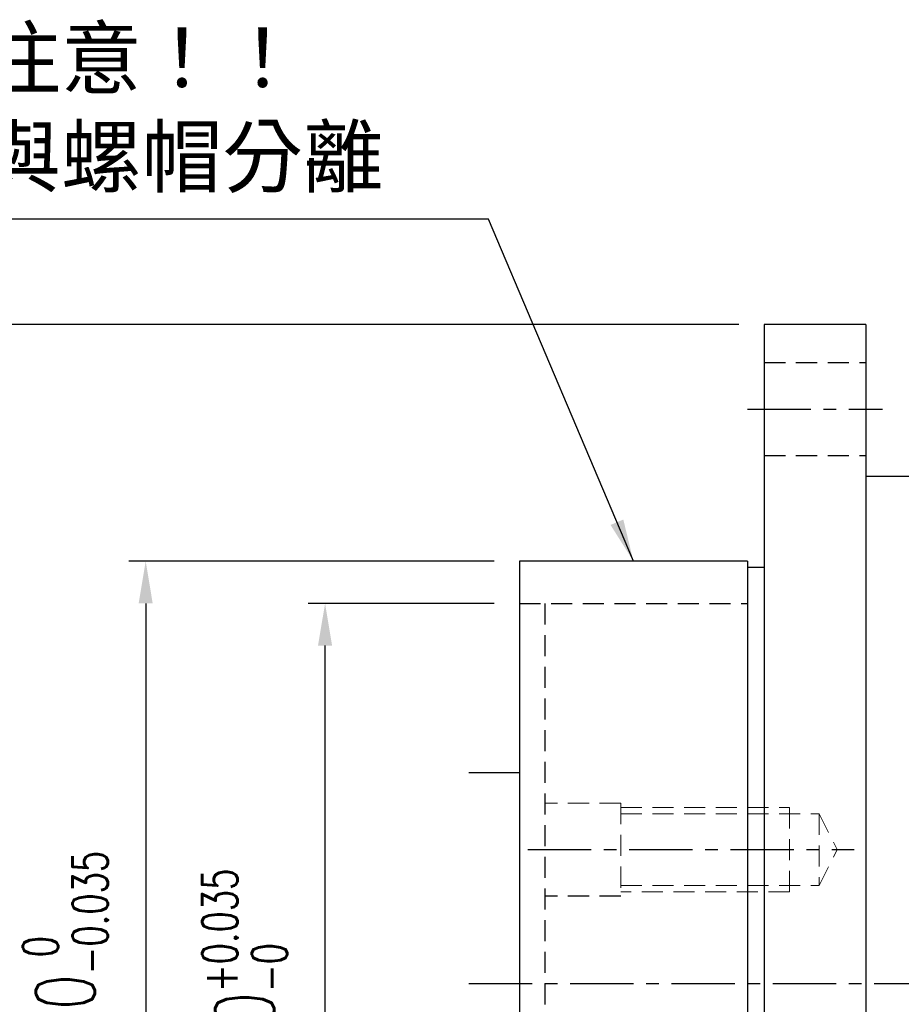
# Model space of a CAD drawing. Header units: millimetres. Extents: x -115 to 793, y -126 to 121.
# Tile 3 of 100: x 121 to 225, y -2 to 114. Entities that reach past the tile are written whole.
import ezdxf

# ---------------------------------------------------------------- set-up
doc = ezdxf.new("R2010")
doc.units = ezdxf.units.MM
doc.linetypes.add('CENTER', pattern=[2, 1.25, -0.25, 0.25, -0.25])
doc.linetypes.add('DASHED', pattern=[0.75, 0.5, -0.25])
for name, color, linetype in [('CL', 1, 'CENTER'), ('DIM', 4, 'Continuous'), ('HID', 2, 'DASHED'), ('OUT', 3, 'Continuous')]:
    doc.layers.add(name, color=color, linetype=linetype)
doc.styles.add('DIM-7', font='SIMPLEX.shx', dxfattribs={"width": 0.7, "bigfont": 'chineset.shx'})
doc.dimstyles.new('CNS', dxfattribs={"dimtxt": 3.5, "dimasz": 2.5, "dimexe": 1, "dimexo": 1.5, "dimgap": 0.09, "dimtad": 0, "dimdsep": 46, "dimtxsty": 'DIM-7', "dimcen": 0.09, "dimclrd": 1, "dimclre": 1, "dimclrt": 4, "dimadec": 0, "dimazin": 0, "dimtfac": 1, "dimtix": 1, "dimtmove": 2, "dimatfit": 3, "dimfxl": 1, "dimtvp": 0.971429, "dimtolj": 1, "dimarcsym": 0})

# ---------------------------------------------------------------- blocks, each defined once
blk = doc.blocks.new('*D0')
at = {"layer": 'DEFPOINTS', "color": 0}
for p in [(180, 50), (135.76, -50), (180, -50)]:
    blk.add_point(p, dxfattribs=at)
at = {"layer": 'DIM', "color": 0, "lineweight": -2}
for p, q in [((177, 50), (133.76, 50)), ((135.76, 45), (135.76, -45)), ((177, -50), (133.76, -50))]:
    blk.add_line(p, q, dxfattribs=at)
at = {"layer": 'DIM', "color": 0}
for points in [[(134.93, 45), (136.59, 45), (135.76, 50)], [(134.93, -45), (136.59, -45), (135.76, -50)]]:
    blk.add_solid(points, dxfattribs=at)
at = {"layer": 'DIM', "color": 0, "insert": (126.24, 0), "char_height": 7, "attachment_point": 5, "rotation": 90, "style": 'DIM-7'}
blk.add_mtext('\\A1;%%C100{\\H4.200000;\\S 0^ -0.035;}', dxfattribs=at)
blk = doc.blocks.new('*D1')
at = {"layer": 'DEFPOINTS', "color": 0}
for p in [(157, 45), (180, 45), (180, -45)]:
    blk.add_point(p, dxfattribs=at)
at = {"layer": 'DIM', "color": 0, "lineweight": -2}
for p, q in [((177, 45), (155, 45)), ((157, -40), (157, 40)), ((177, -45), (155, -45))]:
    blk.add_line(p, q, dxfattribs=at)
at = {"layer": 'DIM', "color": 0}
for points in [[(156.16, 40), (157.83, 40), (157, 45)], [(156.16, -40), (157.83, -40), (157, -45)]]:
    blk.add_solid(points, dxfattribs=at)
at = {"layer": 'DIM', "color": 0, "insert": (147.48, 0), "char_height": 7, "attachment_point": 5, "rotation": 90, "style": 'DIM-7'}
blk.add_mtext('\\A1;%%C90{\\H4.200000;\\S+0.035^ -0;}', dxfattribs=at)
blk = doc.blocks.new('*D5')
at = {"layer": 'DEFPOINTS', "color": 0}
for p in [(209, 78), (110.2, -78), (209, -78)]:
    blk.add_point(p, dxfattribs=at)
at = {"layer": 'DIM', "color": 0, "lineweight": -2}
for p, q in [((206, 78), (108.2, 78)), ((110.2, 73), (110.2, -73)), ((206, -78), (108.2, -78))]:
    blk.add_line(p, q, dxfattribs=at)
at = {"layer": 'DIM', "color": 0}
for points in [[(109.37, 73), (111.04, 73), (110.2, 78)], [(109.37, -73), (111.04, -73), (110.2, -78)]]:
    blk.add_solid(points, dxfattribs=at)
at = {"layer": 'DIM', "color": 0, "insert": (103.4, 0), "char_height": 7, "attachment_point": 5, "rotation": 90, "style": 'DIM-7'}
blk.add_mtext('\\A1;%%C156', dxfattribs=at)

msp = doc.modelspace()

# ---------------------------------------------------------------- linework, layer by layer
at = {"layer": 'CL', "color": 0, "ltscale": 6}
for p, q in [((207, 68), (223, 68)), ((181, 15.848), (219.625, 15.848)), ((174, 0), (311.77, 0))]:
    msp.add_line(p, q, dxfattribs=at)
at = {"layer": 'HID', "color": 0, "ltscale": 5}
for p, q in [((209, 73.5), (221, 73.5)), ((209, 62.5), (221, 62.5)), ((180, 45), (207, 45)), ((183, 45), (183, -45)), ((192, 10.348), (183, 10.348))]:
    msp.add_line(p, q, dxfattribs=at)
at = {"layer": 'HID', "color": 0, "lineweight": 0, "ltscale": 5}
for p, q in [((192, 21.348), (183, 21.348)), ((192, 21.348), (192, 10.348)), ((215.5, 20.098), (217.625, 15.848)), ((215.5, 11.598), (217.625, 15.848)), ((192, 11.598), (215.5, 11.598))]:
    msp.add_line(p, q, dxfattribs=at)
for points in [[(192, 20.848), (212, 20.848), (212, 10.848), (192, 10.848)], [(192, 20.098), (215.5, 20.098), (215.5, 11.598)]]:
    msp.add_lwpolyline(points, dxfattribs=at)
at = {"layer": 'OUT', "color": 0}
for p, q in [((221, 78), (209, 78)), ((209, 78), (209, 0)), ((221, 78), (221, 0)), ((278.999, 60), (221, 60)), ((207, 50), (180, 50)), ((180, 50), (180, 0)), ((207, 50), (207, 0)), ((209, 49.25), (207, 49.25)), ((180, 0), (180, -50)), ((207, 0), (207, -50)), ((209, 0), (209, -78)), ((221, 0), (221, -78))]:
    msp.add_line(p, q, dxfattribs=at)
at = {"layer": 'OUT', "color": 7}
msp.add_line((174, 25), (180, 25), dxfattribs=at)

# ---------------------------------------------------------------- texts
at = {"color": 0, "insert": (77.989, 124.721), "char_height": 7, "attachment_point": 1, "style": 'DIM-7'}
msp.add_mtext('\\P{\\fPMingLiU|b0|i0|c136|p18;\\W1;\\C256;使用上請注意！！\\P此零件可與螺帽分離}', dxfattribs=at)

# ---------------------------------------------------------------- dimensions: what is measured, and where the dimension line sits
at = {"layer": 'DIM', "color": 0}
for base, p1, p2, override, picture, middle in [((110.205, -78), (209, 78), (209, -78), {"dimscale": 2, "dimclrd": 0, "dimclre": 0, "dimclrt": 0}, '*D5', (103.405, 0)), ((135.759, -50), (180, 50), (180, -50), {"dimscale": 2, "dimclrd": 0, "dimclre": 0, "dimclrt": 0, "dimtol": 1, "dimtm": 0.035, "dimtfac": 0.6, "dimtdec": 3}, '*D0', (126.239, 0)), ((156.995, 45), (180, -45), (180, 45), {"dimscale": 2, "dimse1": 0, "dimsd1": 0, "dimclrd": 0, "dimclre": 0, "dimclrt": 0, "dimtol": 1, "dimtp": 0.035, "dimtm": 1e-09, "dimtfac": 0.6, "dimtdec": 3}, '*D1', (147.475, 0))]:
    dim = msp.add_linear_dim(base=base, p1=p1, p2=p2, angle=90, text='%%C<>', dimstyle='CNS', override=override, dxfattribs=at)
    dim.commit()
    dim.dimension.update_dxf_attribs({"geometry": picture, "text_midpoint": middle})

# ---------------------------------------------------------------- leaders
at = {"layer": 'DIM', "color": 0, "annotation_type": 0, "has_hookline": 1, "hookline_direction": 1, "text_width": 93.188}
msp.add_leader([(193.5, 50), (176.357, 90.474), (171.357, 90.474)], dimstyle='CNS', override={"dimscale": 2, "dimgap": 0.09, "dimtad": 1, "dimclrd": 0, "dimclre": 4}, dxfattribs=at)

doc.saveas('drawing.dxf')
